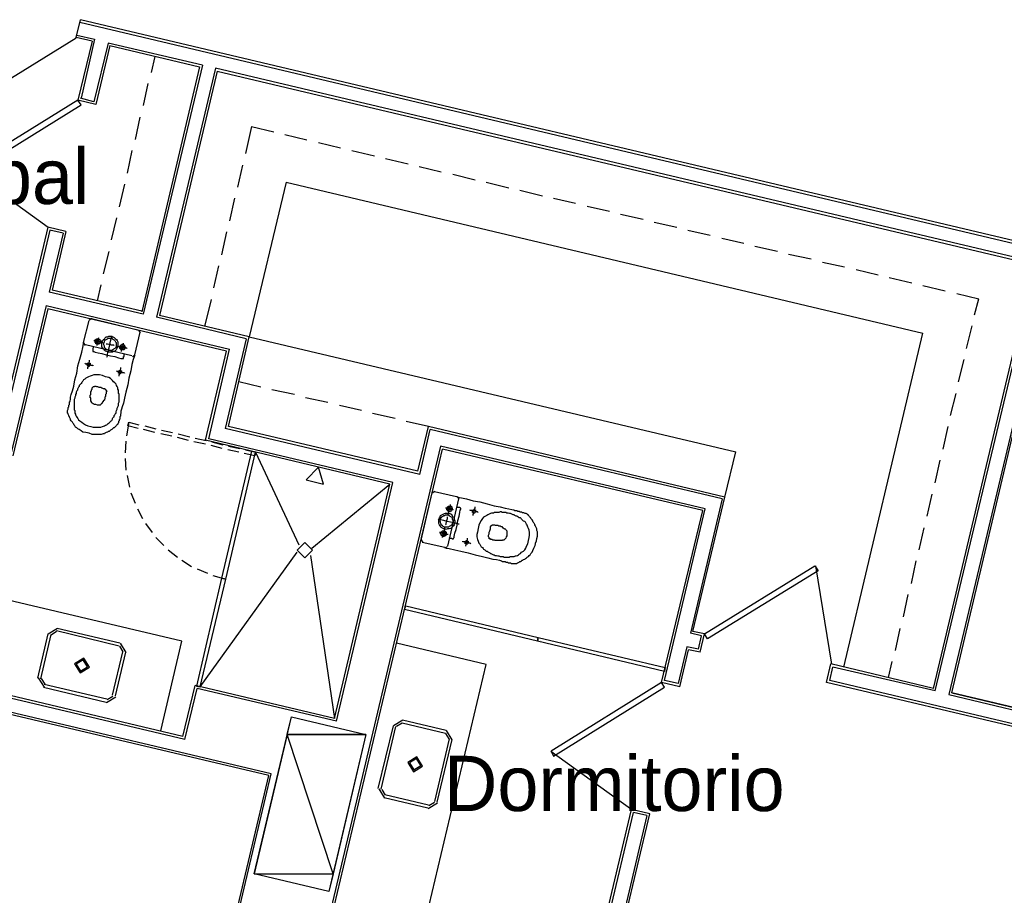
# Model space of a CAD drawing. Header units: feet. Extents: x -79 to 198, y -22 to 181.
# Tile 7 of 256: x 43 to 65, y 21 to 40. Entities that reach past the tile are written whole.
import ezdxf
from ezdxf.enums import TextEntityAlignment as Align

# ---------------------------------------------------------------- set-up
doc = ezdxf.new("R2010")
doc.units = ezdxf.units.FT
for name, color, linetype in [('A-LINEA', 7, 'CONTINUOUS'), ('A-LINEA-FINA', 9, 'CONTINUOUS'), ('A-MURO-CONCRETO', 8, 'CONTINUOUS'), ('A-NOMBRE-ESPACIO', 2, 'CONTINUOUS')]:
    doc.layers.add(name, color=color, linetype=linetype)

msp = doc.modelspace()

# ---------------------------------------------------------------- linework, layer by layer
at = {"layer": 'A-LINEA'}
for p, q in [((44.7067, 39.7778), (44.8, 40.1644)), ((44.7867, 40.1111), (68.4267, 34.5111)), ((68.44, 34.5644), (44.8, 40.1644)), ((44.72, 39.8311), (45.1067, 39.7378)), ((41.301, 37.6672), (44.7106, 39.7722)), ((45.0533, 39.6978), (44.7067, 39.7778)), ((45.0533, 39.6978), (44.7467, 38.4178)), ((45.1067, 39.7378), (44.8133, 38.4578)), ((45.4, 39.6578), (45.0933, 38.3778)), ((45.44, 39.6044), (45.1333, 38.3244)), ((47.4533, 39.1778), (45.4, 39.6578)), ((45.44, 39.6044), (47.3867, 39.1378)), ((46.4133, 39.3644), (46.3333, 39.0178)), ((47.4533, 39.1778), (46.16, 33.7644)), ((47.3867, 39.1378), (46.1333, 33.8178)), ((47.7333, 39.1111), (46.4533, 33.6978)), ((47.7733, 39.0444), (46.52, 33.7378)), ((65.5867, 34.8844), (47.7333, 39.1111)), ((47.7733, 39.0444), (65.52, 34.8444)), ((46.2667, 38.7778), (46.16, 38.2978)), ((45.1333, 38.3244), (44.7467, 38.4178)), ((45.0933, 38.3778), (44.8, 38.4578)), ((46.0933, 38.0444), (45.9867, 37.5644)), ((48.52, 37.8444), (48.3867, 37.2578)), ((48.52, 37.8444), (49, 37.7244)), ((49.24, 37.6711), (49.72, 37.5511)), ((49.9733, 37.4978), (50.4533, 37.3778)), ((45.92, 37.3244), (45.8133, 36.8311)), ((50.6933, 37.3244), (51.1867, 37.2044)), ((51.4267, 37.1511), (51.92, 37.0311)), ((42.342, 36.9234), (44.1002, 35.6541)), ((48.32, 37.0044), (48.2133, 36.5244)), ((52.16, 36.9778), (52.64, 36.8578)), ((52.8933, 36.8044), (53.3733, 36.6844)), ((45.76, 36.5911), (45.64, 36.0978)), ((49.2667, 36.6311), (48.4667, 33.2711)), ((49.2667, 36.6311), (63.1067, 33.3511)), ((53.6133, 36.6311), (54.1067, 36.5111)), ((54.3467, 36.4578), (54.84, 36.3378)), ((48.1467, 36.2844), (48.04, 35.7911)), ((55.08, 36.2844), (55.56, 36.1778)), ((55.8133, 36.1111), (56.2933, 36.0044)), ((45.5867, 35.8578), (45.4667, 35.3778)), ((56.5333, 35.9378), (57.0267, 35.8311)), ((57.2667, 35.7644), (57.76, 35.6578)), ((44.0933, 35.6578), (42.9333, 30.7778)), ((44.1333, 35.5911), (43, 30.8178)), ((44.48, 35.5644), (44.0933, 35.6578)), ((44.4267, 35.5244), (44.12, 34.2444)), ((44.4267, 35.5244), (44.1333, 35.5911)), ((44.48, 35.5644), (44.1867, 34.2844)), ((47.9733, 35.5511), (47.8667, 35.0578)), ((58, 35.5911), (58.48, 35.4844)), ((58.7333, 35.4178), (59.2133, 35.3111)), ((45.4133, 35.1244), (45.2933, 34.6444)), ((59.4533, 35.2444), (59.9467, 35.1378)), ((60.1867, 35.0711), (60.68, 34.9644)), ((60.92, 34.8978), (61.4, 34.7911)), ((63.3733, 25.5778), (65.5867, 34.8844)), ((47.8, 34.8178), (47.6933, 34.3378)), ((61.6533, 34.7378), (62.1333, 34.6178)), ((63.3333, 25.6311), (65.52, 34.8444)), ((65.88, 34.8178), (63.6667, 25.4978)), ((63.7333, 25.5378), (65.9067, 34.7511)), ((62.3733, 34.5644), (62.8667, 34.4444)), ((46.16, 33.7644), (44.12, 34.2444)), ((46.1333, 33.8311), (44.1867, 34.2844)), ((45.24, 34.4044), (45.16, 34.0578)), ((63.1067, 34.3911), (63.5867, 34.2711)), ((47.64, 34.0844), (47.4933, 33.4978)), ((63.84, 34.2178), (64.32, 34.0978)), ((64.2267, 33.7511), (64.32, 34.0978)), ((44.0533, 33.9511), (43.2933, 30.7511)), ((44.0933, 33.8844), (43.3333, 30.6844)), ((44.0533, 33.9511), (48.04, 33.0044)), ((47.9733, 32.9644), (44.0933, 33.8844)), ((44.8667, 33.1511), (44.9867, 33.6311)), ((45.0441, 33.6699), (44.9879, 33.6352)), ((45.04, 33.6711), (46.0667, 33.4178)), ((48.4, 33.2311), (46.4533, 33.6978)), ((48.4667, 33.2711), (46.52, 33.7378)), ((46.0933, 33.3778), (45.9733, 32.8844)), ((46.1054, 33.3604), (46.0707, 33.4165)), ((64.0533, 33.0178), (64.1733, 33.5111)), ((48.4, 33.2311), (47.9467, 31.2844)), ((48.0133, 31.3244), (48.4667, 33.2711)), ((48.4667, 33.2711), (59.04, 30.7778)), ((61.3867, 26.0978), (63.1067, 33.3511)), ((44.8679, 33.1418), (44.9026, 33.0857)), ((45.92, 32.8578), (44.9067, 33.0978)), ((47.52, 31.0311), (47.9733, 32.9644)), ((47.5867, 31.0578), (48.04, 33.0044)), ((45.9293, 32.8457), (45.9854, 32.8804)), ((63.88, 32.2978), (64, 32.7778)), ((48.72, 32.1778), (48.24, 32.2978)), ((49.4533, 32.0178), (48.96, 32.1244)), ((50.1733, 31.8444), (49.6933, 31.9511)), ((63.7067, 31.5644), (63.8267, 32.0444)), ((50.9067, 31.6711), (50.4267, 31.7778)), ((51.64, 31.4978), (51.1467, 31.6044)), ((45.8533, 31.4178), (46.0667, 31.3644)), ((46.4133, 31.1911), (46.1733, 31.2578)), ((46.2, 31.3378), (46.44, 31.2711)), ((46.56, 31.2444), (46.8, 31.1911)), ((52.1733, 30.2844), (47.9467, 31.2844)), ((52.1333, 30.3511), (48.0133, 31.3244)), ((52.36, 31.3244), (51.88, 31.4311)), ((52.1333, 30.3511), (52.36, 31.3244)), ((52.1733, 30.2844), (52.4, 31.2578)), ((58.8, 29.7911), (52.36, 31.3244)), ((58.7467, 29.7511), (52.4, 31.2578)), ((63.5467, 30.8311), (63.6533, 31.3244)), ((46.7867, 31.1111), (46.5467, 31.1644)), ((47.1467, 31.0178), (46.9067, 31.0844)), ((46.92, 31.1644), (47.1733, 31.0978)), ((47.2933, 31.0711), (47.5333, 31.0178)), ((51.52, 30.0711), (47.52, 31.0311)), ((51.5867, 30.1111), (47.5867, 31.0578)), ((45.7867, 31.0044), (45.7733, 30.7511)), ((47.52, 30.9378), (47.2667, 30.9911)), ((47.88, 30.8444), (47.64, 30.9111)), ((47.6533, 30.9911), (47.8933, 30.9244)), ((48.24, 30.7644), (48, 30.8178)), ((48.0133, 30.8978), (48.2667, 30.8444)), ((49.6267, 18.0178), (52.6667, 30.8311)), ((58.3733, 29.5378), (52.6267, 30.8978)), ((58.32, 29.4978), (52.6667, 30.8311)), ((45.7733, 30.6311), (45.7867, 30.3778)), ((48.56, 30.7378), (48.56, 30.7378)), ((48.6, 30.7644), (49.5467, 28.7511)), ((58.8, 29.7911), (59.04, 30.7778)), ((63.3733, 30.0978), (63.48, 30.5911)), ((45.8133, 30.2578), (45.8667, 30.0044)), ((49.8267, 28.6844), (51.52, 30.0711)), ((50.32, 24.9778), (51.52, 30.0711)), ((50.36, 24.9244), (51.5867, 30.1111)), ((45.8933, 29.8844), (45.9867, 29.6578)), ((52.2, 28.8578), (52.44, 29.8844)), ((52.4974, 29.9099), (52.4413, 29.8752)), ((52.4933, 29.9111), (52.9733, 29.8044)), ((53.0133, 29.7511), (52.7733, 28.7244)), ((53.0254, 29.747), (52.9908, 29.8032)), ((58.7467, 29.7511), (58.0533, 26.8311)), ((58.1067, 26.8711), (58.8, 29.7911)), ((63.2, 29.3778), (63.3067, 29.8578)), ((46.04, 29.5378), (46.1467, 29.3244)), ((57.4933, 25.8044), (58.3733, 29.5378)), ((57.4267, 25.7644), (58.32, 29.4978)), ((46.2133, 29.2178), (46.36, 29.0178)), ((63.0267, 28.6444), (63.1333, 29.1244)), ((46.44, 28.9111), (46.6133, 28.7378)), ((52.2013, 28.8619), (52.2359, 28.8057)), ((52.72, 28.6978), (52.2267, 28.8044)), ((52.7159, 28.6857), (52.7721, 28.7204)), ((46.7067, 28.6444), (46.9067, 28.4844)), ((47.4, 25.6711), (49.5067, 28.5911)), ((49.8, 28.5244), (50.32, 24.9778)), ((47, 28.4178), (47.2133, 28.2844)), ((61.1242, 26.1599), (60.777, 28.3005)), ((62.8533, 27.9111), (62.96, 28.4044)), ((47.3333, 28.2311), (47.56, 28.1378)), ((47.68, 28.0844), (47.96, 28.0044)), ((62.68, 27.1911), (62.7867, 27.6711)), ((47, 26.6578), (43.1067, 27.5778)), ((44.0933, 26.8178), (43.8667, 25.8578)), ((44.16, 26.8044), (43.9333, 25.8444)), ((44.2983, 26.9333), (44.0978, 26.8094)), ((44.283, 26.8684), (44.1627, 26.7941)), ((45.64, 26.5511), (44.28, 26.8844)), ((45.6533, 26.6178), (44.2933, 26.9378)), ((58.2933, 26.7778), (58.0533, 26.8311)), ((58.36, 26.8178), (58.1067, 26.8711)), ((58.2267, 26.4844), (58.2933, 26.7778)), ((58.2667, 26.4178), (58.36, 26.8178)), ((62.5067, 26.4578), (62.6133, 26.9378)), ((45.7307, 26.4281), (45.6563, 26.5484)), ((45.7955, 26.4128), (45.6716, 26.6133)), ((46.5467, 24.7111), (47, 26.6578)), ((53.6133, 26.1511), (51.6667, 26.6178)), ((53.6133, 26.1511), (51.6667, 26.6178)), ((53.6133, 26.1511), (51.6667, 26.6178)), ((54.7067, 26.7111), (54.7067, 26.7111)), ((54.7067, 26.7111), (54.7067, 26.7111)), ((57.9733, 26.5378), (57.7867, 25.7378)), ((58.2267, 26.4844), (57.9733, 26.5378)), ((45.4933, 25.4844), (45.72, 26.4311)), ((45.56, 25.4711), (45.7867, 26.4178)), ((57.8267, 25.6711), (58.0133, 26.4711)), ((58.2667, 26.4178), (58.0133, 26.4711)), ((51.7733, 18.3644), (53.6133, 26.1511)), ((61.0133, 25.7644), (61.1067, 26.1644)), ((63.3333, 25.6311), (61.1067, 26.1644)), ((62.36, 25.8711), (62.44, 26.2178)), ((57.4533, 26.0578), (57.4533, 26.0578)), ((61.08, 25.8044), (61.1467, 26.0978)), ((63.3733, 25.5778), (61.1467, 26.0978)), ((47.0667, 24.5244), (42.1067, 25.6978)), ((47.0267, 24.5911), (42.16, 25.7378)), ((43.8845, 25.8628), (44.0084, 25.6622)), ((43.9493, 25.8474), (44.0237, 25.7271)), ((44.0133, 25.7244), (45.3733, 25.4044)), ((47.0267, 24.5911), (47.2933, 25.6978)), ((50.32, 24.9778), (47.2933, 25.6978)), ((47.3733, 25.7244), (47.3733, 25.7244)), ((57.8267, 25.6711), (57.4267, 25.7644)), ((57.7867, 25.7378), (57.4933, 25.8044)), ((74.6933, 22.5244), (61.0133, 25.7644)), ((74.76, 22.5644), (61.08, 25.8044)), ((48.9467, 23.7778), (41.7333, 25.4844)), ((44, 25.6578), (45.36, 25.3378)), ((45.3837, 25.3938), (45.504, 25.4681)), ((47.0667, 24.5244), (47.3333, 25.6311)), ((50.36, 24.9244), (47.3333, 25.6311)), ((63.6667, 25.4978), (75.12, 22.7911)), ((48.8933, 23.7378), (41.68, 25.4444)), ((45.3684, 25.3289), (45.5689, 25.4528)), ((51.2667, 23.4578), (51.6, 24.8178)), ((51.805, 24.9466), (51.6045, 24.8228)), ((51.7897, 24.8818), (51.6693, 24.8074)), ((51.7867, 24.8844), (52.7333, 24.6578)), ((51.8, 24.9511), (52.7467, 24.7244)), ((51.3333, 23.4444), (51.6533, 24.8044)), ((52.8107, 24.5348), (52.7363, 24.6551)), ((52.8755, 24.5195), (52.7516, 24.72)), ((52.8133, 24.5378), (52.4933, 23.1778)), ((52.8667, 24.5244), (52.5467, 23.1644)), ((55.022, 24.2701), (56.7802, 23.0007)), ((46.1733, 12.0711), (48.9467, 23.7778)), ((46.12, 12.0844), (48.8933, 23.7378)), ((51.2845, 23.4494), (51.4084, 23.2489)), ((51.3493, 23.4341), (51.4237, 23.3138)), ((52.36, 23.0978), (51.4133, 23.3244)), ((52.3467, 23.0311), (51.4, 23.2578)), ((52.355, 23.0222), (52.5555, 23.1461)), ((52.3703, 23.0871), (52.4907, 23.1615)), ((53.9733, 11.1778), (56.7733, 23.0044)), ((54.0267, 11.1644), (56.8133, 22.9378)), ((54.3867, 11.1378), (57.1733, 22.9111)), ((57.1733, 22.9111), (56.7733, 23.0044)), ((57.1067, 22.8711), (56.8133, 22.9378)), ((57.1067, 22.8711), (54.3333, 11.1378))]:
    msp.add_line(p, q, dxfattribs=at)
for points in [[(44.7467, 38.4178), (42.3333, 36.9244), (42.4, 36.8178), (44.8133, 38.3111), (44.7467, 38.4178)], [(45.0933, 33.1911), (45.12, 33.1911), (45.1467, 33.1778), (45.1867, 33.1778), (45.2133, 33.1644), (45.2533, 33.1511), (45.28, 33.1511), (45.3067, 33.1378)], [(45.16, 33.1111), (45.1467, 33.1111), (45.1467, 33.1244), (45.1333, 33.1244), (45.1333, 33.1378), (45.12, 33.1511), (45.12, 33.1644), (45.12, 33.1778), (45.12, 33.1911), (45.12, 33.2044), (45.1333, 33.2178), (45.1467, 33.2178), (45.1467, 33.2311), (45.16, 33.2311), (45.1733, 33.2311), (45.1867, 33.2311), (45.2, 33.2311), (45.2133, 33.2178), (45.2267, 33.2044), (45.24, 33.1911), (45.24, 33.1778), (45.24, 33.1644), (45.2267, 33.1511), (45.2267, 33.1378), (45.2133, 33.1244), (45.2, 33.1244), (45.2, 33.1111), (45.1867, 33.1111), (45.1733, 33.1111), (45.16, 33.1111)], [(45.1733, 33.1378), (45.16, 33.1378), (45.16, 33.1511), (45.1467, 33.1511), (45.1467, 33.1644), (45.1467, 33.1778), (45.1467, 33.1911), (45.16, 33.1911), (45.16, 33.2044), (45.1733, 33.2044), (45.1867, 33.2044), (45.2, 33.2044), (45.2, 33.1911), (45.2, 33.1778), (45.2133, 33.1778), (45.2133, 33.1644), (45.2, 33.1644), (45.2, 33.1511), (45.1867, 33.1378), (45.1733, 33.1378)], [(45.16, 33.0844), (45.16, 33.0978), (45.16, 33.1244), (45.1733, 33.1511), (45.1733, 33.1778), (45.1867, 33.2178), (45.1867, 33.2311), (45.2, 33.2578)], [(45.4, 32.9378), (45.3733, 32.9511), (45.3467, 32.9644), (45.32, 32.9778), (45.3067, 33.0044), (45.28, 33.0311), (45.2667, 33.0578), (45.2667, 33.0844), (45.2667, 33.1111), (45.2667, 33.1511), (45.28, 33.1778), (45.2933, 33.2044), (45.32, 33.2311), (45.3333, 33.2444), (45.36, 33.2711), (45.3867, 33.2711), (45.4133, 33.2844), (45.4533, 33.2844), (45.48, 33.2844), (45.5067, 33.2711), (45.5333, 33.2578), (45.56, 33.2311), (45.5867, 33.2178), (45.6, 33.1911), (45.6133, 33.1644), (45.6133, 33.1244), (45.6133, 33.0978), (45.6133, 33.0711), (45.6, 33.0311), (45.5867, 33.0044), (45.5733, 32.9911), (45.5467, 32.9644), (45.52, 32.9511), (45.4933, 32.9378), (45.4667, 32.9378), (45.4267, 32.9378), (45.4, 32.9378)], [(45.4133, 32.9778), (45.3867, 32.9911), (45.3733, 32.9911), (45.3467, 33.0178), (45.3333, 33.0311), (45.32, 33.0444), (45.32, 33.0711), (45.3067, 33.0978), (45.3067, 33.1111), (45.3067, 33.1378), (45.32, 33.1644), (45.3333, 33.1911), (45.3467, 33.2044), (45.36, 33.2178), (45.3867, 33.2311), (45.4, 33.2444), (45.4267, 33.2444), (45.4533, 33.2444), (45.48, 33.2444), (45.4933, 33.2311), (45.52, 33.2178), (45.5333, 33.2044), (45.5467, 33.1911), (45.56, 33.1644), (45.5733, 33.1511), (45.5733, 33.1244), (45.5733, 33.0978), (45.5733, 33.0844), (45.5733, 33.0578), (45.56, 33.0311), (45.5467, 33.0178), (45.52, 33.0044), (45.5067, 32.9911), (45.48, 32.9778), (45.4533, 32.9778), (45.44, 32.9778), (45.4133, 32.9778)], [(45.3733, 32.8311), (45.3867, 32.8578), (45.3867, 32.8978), (45.4, 32.9511), (45.4267, 33.0311), (45.44, 33.0978), (45.4533, 33.1778), (45.4667, 33.2311), (45.48, 33.2711), (45.48, 33.2844)], [(45.9733, 32.8844), (45.9733, 32.8578), (45.9467, 32.7778), (45.92, 32.6711), (45.8933, 32.5378), (45.8533, 32.3778), (45.8267, 32.2311), (45.7867, 32.0711), (45.76, 31.9378), (45.7333, 31.8311), (45.7067, 31.7511), (45.6933, 31.6978), (45.68, 31.6578), (45.68, 31.6311), (45.68, 31.6044), (45.6667, 31.5911), (45.6667, 31.5778), (45.6667, 31.5644), (45.6667, 31.5511), (45.6533, 31.5378), (45.6533, 31.5244), (45.6533, 31.5111), (45.6533, 31.4844), (45.64, 31.4711), (45.64, 31.4578), (45.64, 31.4444), (45.6267, 31.4311), (45.6267, 31.4178), (45.6267, 31.4044), (45.6133, 31.3911), (45.6133, 31.3778), (45.6, 31.3644), (45.5867, 31.3511), (45.5733, 31.3378), (45.56, 31.3244), (45.5467, 31.3111), (45.5333, 31.2978), (45.52, 31.2978), (45.5067, 31.2844), (45.4933, 31.2711), (45.48, 31.2578), (45.4533, 31.2444), (45.44, 31.2311), (45.4267, 31.2178), (45.4, 31.2178), (45.3867, 31.2044), (45.36, 31.1911), (45.3333, 31.1778), (45.32, 31.1644), (45.2933, 31.1644), (45.2533, 31.1511), (45.2133, 31.1511), (45.1733, 31.1511), (45.12, 31.1511), (45.0533, 31.1511), (44.9867, 31.1778), (44.92, 31.1911), (44.8533, 31.2044), (44.8133, 31.2311), (44.7733, 31.2578), (44.7467, 31.2711), (44.72, 31.2978), (44.6933, 31.3111), (44.68, 31.3378), (44.6667, 31.3511), (44.6533, 31.3778), (44.64, 31.3911), (44.6267, 31.4178), (44.6133, 31.4311), (44.6, 31.4444), (44.5867, 31.4711), (44.5867, 31.4844), (44.5733, 31.4978), (44.56, 31.5244), (44.56, 31.5378), (44.5467, 31.5511), (44.5467, 31.5644), (44.5333, 31.5911), (44.5333, 31.6044), (44.52, 31.6178), (44.52, 31.6311), (44.52, 31.6444), (44.52, 31.6578), (44.52, 31.6711), (44.5333, 31.6978), (44.5333, 31.7111), (44.5333, 31.7244), (44.5333, 31.7378), (44.5467, 31.7511), (44.5467, 31.7644), (44.5467, 31.7778), (44.5467, 31.7911), (44.56, 31.8044), (44.56, 31.8178), (44.56, 31.8311), (44.56, 31.8444), (44.56, 31.8578), (44.5733, 31.8711), (44.5733, 31.8844), (44.5867, 31.9111), (44.5867, 31.9644), (44.6, 32.0178), (44.6267, 32.0978), (44.6533, 32.2044), (44.68, 32.3378), (44.72, 32.4844), (44.7467, 32.6444), (44.7867, 32.7911), (44.8267, 32.9378), (44.8533, 33.0444), (44.8667, 33.1244), (44.8667, 33.1511)], [(45.08, 33.0578), (45.08, 33.0444), (45.08, 33.0311), (45.0667, 33.0178), (45.0667, 33.0044), (45.0667, 32.9911), (45.0667, 32.9778), (45.0667, 32.9644), (45.0667, 32.9511), (45.08, 32.9511), (45.0933, 32.9511), (45.12, 32.9378), (45.1867, 32.9244), (45.2667, 32.9111), (45.36, 32.8844), (45.4533, 32.8578), (45.5467, 32.8444), (45.6267, 32.8178), (45.68, 32.8044), (45.7067, 32.8044), (45.72, 32.8044), (45.7333, 32.8044), (45.7333, 32.8178), (45.7333, 32.8311), (45.7333, 32.8444), (45.7467, 32.8444), (45.7467, 32.8578), (45.7467, 32.8711), (45.7467, 32.8844), (45.7467, 32.8978)], [(45.36, 33.1244), (45.3733, 33.1244), (45.3867, 33.1244), (45.4133, 33.1111), (45.44, 33.1111), (45.4667, 33.0978), (45.4933, 33.0978), (45.52, 33.0978), (45.5333, 33.0844)], [(45.5867, 33.0711), (45.6133, 33.0711), (45.64, 33.0578), (45.68, 33.0578), (45.72, 33.0444), (45.7467, 33.0311), (45.7733, 33.0311), (45.8, 33.0311), (45.8133, 33.0178)], [(45.6933, 32.9911), (45.68, 32.9911), (45.6667, 33.0044), (45.6533, 33.0178), (45.6533, 33.0311), (45.6533, 33.0444), (45.6533, 33.0578), (45.6533, 33.0711), (45.6667, 33.0844), (45.68, 33.0978), (45.6933, 33.0978), (45.7067, 33.1111), (45.72, 33.1111), (45.72, 33.0978), (45.7333, 33.0978), (45.7467, 33.0978), (45.7467, 33.0844), (45.76, 33.0844), (45.76, 33.0711), (45.7733, 33.0578), (45.7733, 33.0444), (45.7733, 33.0311), (45.7733, 33.0178), (45.76, 33.0178), (45.76, 33.0044), (45.7467, 32.9911), (45.7333, 32.9911), (45.72, 32.9911), (45.7067, 32.9911), (45.6933, 32.9911)], [(45.7067, 33.0178), (45.6933, 33.0178), (45.68, 33.0311), (45.68, 33.0444), (45.68, 33.0578), (45.6933, 33.0711), (45.7067, 33.0711), (45.72, 33.0711), (45.7333, 33.0711), (45.7333, 33.0578), (45.7467, 33.0578), (45.7467, 33.0444), (45.7467, 33.0311), (45.7333, 33.0311), (45.7333, 33.0178), (45.72, 33.0178), (45.7067, 33.0178)], [(45.6933, 32.9511), (45.6933, 32.9644), (45.6933, 32.9778), (45.7067, 33.0044), (45.7067, 33.0311), (45.72, 33.0578), (45.72, 33.0844), (45.7333, 33.1111), (45.7333, 33.1244), (45.7333, 33.1378)], [(44.96, 32.5778), (44.96, 32.5911), (44.96, 32.6044), (44.9733, 32.6311), (44.9733, 32.6578), (44.9867, 32.6844), (44.9867, 32.7111), (45, 32.7378), (45, 32.7511), (45, 32.7644)], [(44.8933, 32.6978), (44.92, 32.6844), (44.9467, 32.6844), (44.9733, 32.6711), (45, 32.6711), (45.0267, 32.6578), (45.0533, 32.6578), (45.0667, 32.6578), (45.08, 32.6444)], [(44.9733, 32.6444), (44.96, 32.6444), (44.9467, 32.6578), (44.9467, 32.6711), (44.9467, 32.6844), (44.9467, 32.6978), (44.96, 32.6978), (44.9733, 32.7111), (44.9867, 32.7111), (45, 32.6978), (45.0133, 32.6978), (45.0133, 32.6844), (45.0133, 32.6711), (45.0133, 32.6578), (45, 32.6444), (44.9867, 32.6444), (44.9867, 32.6311), (44.9733, 32.6311), (44.9733, 32.6444)], [(45.5733, 32.5378), (45.6, 32.5244), (45.6267, 32.5244), (45.6533, 32.5111), (45.68, 32.5111), (45.7067, 32.4978), (45.7333, 32.4978), (45.7467, 32.4978), (45.76, 32.4844)], [(45.6533, 32.4711), (45.64, 32.4844), (45.6267, 32.4844), (45.6267, 32.4978), (45.6267, 32.5111), (45.6267, 32.5244), (45.6267, 32.5378), (45.64, 32.5378), (45.6533, 32.5511), (45.6667, 32.5511), (45.68, 32.5378), (45.6933, 32.5378), (45.6933, 32.5244), (45.6933, 32.5111), (45.6933, 32.4978), (45.68, 32.4844), (45.6667, 32.4844), (45.6667, 32.4711), (45.6533, 32.4711)], [(45.64, 32.4178), (45.64, 32.4444), (45.6533, 32.4711), (45.6533, 32.4978), (45.6667, 32.5244), (45.6667, 32.5511), (45.68, 32.5778), (45.68, 32.5911), (45.68, 32.6044)], [(45.28, 32.4311), (45.2133, 32.4444), (45.1467, 32.4444), (45.0933, 32.4444), (45.0533, 32.4311), (45.0133, 32.4178), (44.9733, 32.4044), (44.9467, 32.3911), (44.92, 32.3778), (44.8933, 32.3511), (44.8667, 32.3378), (44.8533, 32.3111), (44.84, 32.2978), (44.8267, 32.2844), (44.8133, 32.2578), (44.8, 32.2444), (44.7867, 32.2311), (44.7733, 32.2178), (44.7733, 32.1911), (44.76, 32.1778), (44.7467, 32.1511), (44.7333, 32.1378), (44.7333, 32.1111), (44.72, 32.0978), (44.7067, 32.0711), (44.7067, 32.0444), (44.6933, 32.0178), (44.6933, 31.9911), (44.68, 31.9644), (44.68, 31.9378), (44.6667, 31.9111), (44.6667, 31.8844), (44.6667, 31.8578), (44.6667, 31.8311), (44.6667, 31.8044), (44.6667, 31.7911), (44.6667, 31.7644), (44.6667, 31.7511), (44.6667, 31.7244), (44.6667, 31.7111), (44.6667, 31.6844), (44.68, 31.6711), (44.68, 31.6578), (44.68, 31.6311), (44.68, 31.6178), (44.6933, 31.5911), (44.6933, 31.5778), (44.7067, 31.5511), (44.72, 31.5244), (44.7467, 31.4978), (44.76, 31.4711), (44.7867, 31.4444), (44.8267, 31.4178), (44.8667, 31.3911), (44.9067, 31.3644), (44.96, 31.3378), (45.0267, 31.3244), (45.08, 31.3111), (45.1467, 31.3111), (45.2, 31.3111), (45.24, 31.3111), (45.28, 31.3244), (45.32, 31.3378), (45.3467, 31.3511), (45.3733, 31.3644), (45.4, 31.3911), (45.4267, 31.4044), (45.44, 31.4178), (45.4533, 31.4311), (45.4667, 31.4444), (45.48, 31.4578), (45.4933, 31.4844), (45.4933, 31.4978), (45.5067, 31.5111), (45.52, 31.5244), (45.5333, 31.5378), (45.5333, 31.5644), (45.5467, 31.5778), (45.56, 31.6044), (45.5733, 31.6178), (45.5733, 31.6444), (45.5867, 31.6711), (45.6, 31.6978), (45.6, 31.7244), (45.6133, 31.7511), (45.6267, 31.7778), (45.6267, 31.8044), (45.6267, 31.8311), (45.64, 31.8578), (45.64, 31.8844), (45.64, 31.8978), (45.64, 31.9244), (45.64, 31.9511), (45.64, 31.9644), (45.64, 31.9911), (45.64, 32.0044), (45.64, 32.0311), (45.6267, 32.0444), (45.6267, 32.0711), (45.6267, 32.0978), (45.6267, 32.1111), (45.6133, 32.1378), (45.6133, 32.1644), (45.6, 32.1911), (45.5867, 32.2178), (45.5733, 32.2444), (45.5467, 32.2711), (45.52, 32.2978), (45.4933, 32.3244), (45.4533, 32.3644), (45.4133, 32.3911), (45.3467, 32.4044), (45.28, 32.4311)], [(45.32, 32.1511), (45.3333, 32.1511), (45.3333, 32.1378), (45.3467, 32.1378), (45.3467, 32.1244), (45.36, 32.1111), (45.36, 32.0978), (45.3733, 32.0978), (45.3733, 32.0844), (45.36, 32.0844), (45.36, 32.0711), (45.36, 32.0578), (45.36, 32.0444), (45.36, 32.0311), (45.3467, 32.0178), (45.3467, 32.0044), (45.3467, 31.9911), (45.3467, 31.9778), (45.3333, 31.9644), (45.3333, 31.9511), (45.3333, 31.9378), (45.3333, 31.9244), (45.32, 31.9111), (45.32, 31.8978), (45.3067, 31.8978), (45.3067, 31.8844), (45.2933, 31.8844), (45.2933, 31.8711), (45.2933, 31.8578), (45.28, 31.8578), (45.28, 31.8444), (45.2667, 31.8311), (45.2667, 31.8178), (45.2533, 31.8178), (45.24, 31.8044), (45.2267, 31.7911), (45.2, 31.7911), (45.1733, 31.7911), (45.1333, 31.8044), (45.1067, 31.8044), (45.08, 31.8178), (45.0533, 31.8311), (45.04, 31.8444), (45.04, 31.8578), (45.0267, 31.8844), (45.0267, 31.8978), (45.0267, 31.9111), (45.0267, 31.9244), (45.0267, 31.9378), (45.0267, 31.9511), (45.0133, 31.9511), (45.0133, 31.9644), (45.0133, 31.9778), (45.0133, 31.9911), (45.0133, 32.0044), (45.0267, 32.0178), (45.0267, 32.0311), (45.0267, 32.0444), (45.0267, 32.0578), (45.0267, 32.0844), (45.04, 32.0978), (45.04, 32.1111), (45.04, 32.1244), (45.0533, 32.1378), (45.0533, 32.1511), (45.0533, 32.1644), (45.0667, 32.1778), (45.08, 32.1911), (45.0933, 32.1911), (45.1067, 32.1911), (45.1067, 32.2044), (45.12, 32.2044), (45.1333, 32.2044), (45.1467, 32.1911), (45.1733, 32.1911), (45.2, 32.1778), (45.24, 32.1778), (45.2667, 32.1644), (45.2933, 32.1511), (45.32, 32.1511)], [(46.0533, 31.2844), (45.8267, 31.3378), (45.8533, 31.4178), (45.8, 31.1244)], [(52.6267, 30.8978), (49.5867, 18.0844), (48, 18.4578)], [(48.3867, 30.8178), (48.6133, 30.7644), (48.5867, 30.6844), (48.36, 30.7378)], [(48.52, 30.7911), (47.8667, 28.0311), (47.96, 28.0044), (48.6, 30.7644), (48.52, 30.7911)], [(52.9733, 29.8044), (53, 29.7911), (53.08, 29.7778), (53.1867, 29.7511), (53.3333, 29.7111), (53.48, 29.6844), (53.64, 29.6444), (53.7867, 29.6044), (53.92, 29.5778), (54.0267, 29.5511), (54.1067, 29.5378), (54.1733, 29.5244), (54.2133, 29.5111), (54.24, 29.4978), (54.2533, 29.4978), (54.2667, 29.4978), (54.28, 29.4978), (54.2933, 29.4844), (54.3067, 29.4844), (54.32, 29.4844), (54.3333, 29.4844), (54.3467, 29.4711), (54.36, 29.4711), (54.3733, 29.4711), (54.3867, 29.4711), (54.4, 29.4578), (54.4133, 29.4578), (54.4267, 29.4578), (54.4533, 29.4444), (54.4667, 29.4444), (54.48, 29.4444), (54.4933, 29.4311), (54.5067, 29.4178), (54.52, 29.4178), (54.52, 29.4044), (54.5333, 29.3911), (54.5467, 29.3778), (54.56, 29.3644), (54.5733, 29.3511), (54.5867, 29.3244), (54.6, 29.3111), (54.6133, 29.2978), (54.6133, 29.2844), (54.6267, 29.2578), (54.64, 29.2444), (54.6533, 29.2311), (54.6667, 29.2044), (54.6667, 29.1911), (54.68, 29.1644), (54.6933, 29.1378), (54.7067, 29.1111), (54.7067, 29.0711), (54.72, 29.0444), (54.72, 28.9911), (54.72, 28.9378), (54.7067, 28.8844), (54.6933, 28.8044)], [(52.9067, 29.5111), (52.8933, 29.5244), (52.8667, 29.5244), (52.84, 29.5378), (52.8133, 29.5378), (52.7733, 29.5511), (52.76, 29.5511), (52.7333, 29.5511)], [(52.88, 29.5244), (52.88, 29.5111), (52.8667, 29.4978), (52.8533, 29.4844), (52.84, 29.4844), (52.8267, 29.4711), (52.8133, 29.4711), (52.8, 29.4711), (52.8, 29.4844), (52.7867, 29.4844), (52.7733, 29.4978), (52.76, 29.5111), (52.76, 29.5244), (52.76, 29.5378), (52.76, 29.5511), (52.76, 29.5644), (52.7733, 29.5644), (52.7733, 29.5778), (52.7867, 29.5778), (52.7867, 29.5911), (52.8, 29.5911), (52.8133, 29.5911), (52.8267, 29.5911), (52.84, 29.5911), (52.8533, 29.5911), (52.8667, 29.5778), (52.8667, 29.5644), (52.88, 29.5511), (52.88, 29.5378), (52.88, 29.5244)], [(52.7867, 29.4044), (52.7867, 29.4178), (52.8, 29.4311), (52.8, 29.4711), (52.8133, 29.4978), (52.8133, 29.5378), (52.8267, 29.5778), (52.84, 29.6044), (52.84, 29.6178), (52.84, 29.6311)], [(52.8533, 29.5244), (52.84, 29.5244), (52.84, 29.5111), (52.8267, 29.5111), (52.8133, 29.5111), (52.8, 29.5111), (52.7867, 29.5244), (52.7867, 29.5378), (52.7867, 29.5511), (52.8, 29.5511), (52.8, 29.5644), (52.8133, 29.5644), (52.8267, 29.5644), (52.84, 29.5644), (52.84, 29.5511), (52.8533, 29.5511), (52.8533, 29.5378), (52.8533, 29.5244)], [(52.8133, 28.9111), (52.8267, 28.8978), (52.84, 28.8978), (52.8533, 28.8978), (52.8667, 28.8978), (52.88, 28.8844), (52.8933, 28.8844), (52.9067, 28.8844), (52.9067, 28.8978), (52.92, 28.9111), (52.92, 28.9378), (52.9333, 29.0044), (52.96, 29.0844), (52.9867, 29.1778), (53, 29.2844), (53.0267, 29.3778), (53.04, 29.4578), (53.0533, 29.5111), (53.0667, 29.5244), (53.0667, 29.5378), (53.0667, 29.5511), (53.0533, 29.5511), (53.04, 29.5644), (53.0267, 29.5644), (53.0133, 29.5644), (53, 29.5644), (52.9867, 29.5778), (52.9733, 29.5778)], [(53.3867, 29.4711), (53.3733, 29.4578), (53.36, 29.4444), (53.3467, 29.4444), (53.3333, 29.4578), (53.32, 29.4578), (53.32, 29.4711), (53.32, 29.4844), (53.32, 29.4978), (53.3333, 29.5111), (53.3467, 29.5111), (53.3467, 29.5244), (53.36, 29.5244), (53.3733, 29.5111), (53.3867, 29.5111), (53.3867, 29.4978), (53.3867, 29.4844), (53.3867, 29.4711)], [(53.3333, 29.3911), (53.3333, 29.4044), (53.3333, 29.4178), (53.3467, 29.4444), (53.3467, 29.4711), (53.36, 29.4978), (53.36, 29.5378), (53.3733, 29.5511), (53.3733, 29.5778)], [(53.0267, 29.2044), (53.0133, 29.2044), (52.9733, 29.2178), (52.9067, 29.2311), (52.84, 29.2444), (52.76, 29.2578), (52.6933, 29.2844), (52.6267, 29.2978), (52.5867, 29.2978), (52.5733, 29.3111)], [(52.9333, 29.2311), (52.92, 29.1911), (52.9067, 29.1644), (52.88, 29.1378), (52.8667, 29.1244), (52.84, 29.1111), (52.8133, 29.0978), (52.7733, 29.0978), (52.7467, 29.0844), (52.72, 29.0978), (52.68, 29.1111), (52.6533, 29.1244), (52.64, 29.1378), (52.6133, 29.1644), (52.6, 29.1911), (52.5867, 29.2178), (52.5867, 29.2444), (52.5867, 29.2711), (52.5867, 29.3111), (52.6, 29.3378), (52.6133, 29.3644), (52.6267, 29.3911), (52.6533, 29.4044), (52.68, 29.4178), (52.7067, 29.4311), (52.7333, 29.4444), (52.76, 29.4444), (52.8, 29.4311), (52.8267, 29.4311), (52.8533, 29.4178), (52.88, 29.3911), (52.8933, 29.3644), (52.92, 29.3511), (52.92, 29.3111), (52.9333, 29.2844), (52.9333, 29.2578), (52.9333, 29.2311)], [(52.8933, 29.2311), (52.88, 29.2178), (52.8667, 29.1911), (52.8533, 29.1778), (52.84, 29.1644), (52.8133, 29.1511), (52.8, 29.1378), (52.7733, 29.1378), (52.7467, 29.1378), (52.72, 29.1378), (52.7067, 29.1378), (52.68, 29.1511), (52.6667, 29.1644), (52.64, 29.1911), (52.64, 29.2044), (52.6267, 29.2311), (52.6267, 29.2444), (52.6133, 29.2711), (52.6267, 29.2978), (52.6267, 29.3244), (52.64, 29.3378), (52.6533, 29.3644), (52.68, 29.3778), (52.6933, 29.3911), (52.72, 29.3911), (52.7333, 29.4044), (52.76, 29.4044), (52.7867, 29.4044), (52.8133, 29.3911), (52.8267, 29.3778), (52.8533, 29.3644), (52.8667, 29.3511), (52.88, 29.3244), (52.88, 29.3111), (52.8933, 29.2844), (52.8933, 29.2578), (52.8933, 29.2311)], [(52.7333, 29.1911), (52.7467, 29.2044), (52.7467, 29.2311), (52.76, 29.2578), (52.76, 29.2844), (52.7733, 29.3244), (52.7733, 29.3378), (52.7733, 29.3644)], [(53.44, 29.4578), (53.4267, 29.4711), (53.4, 29.4711), (53.3733, 29.4844), (53.3467, 29.4844), (53.3067, 29.4978), (53.2933, 29.4978), (53.2667, 29.4978), (53.2667, 29.5111)], [(53.44, 29.1111), (53.4267, 29.0311), (53.4133, 28.9778), (53.4133, 28.9244), (53.4267, 28.8711), (53.44, 28.8311), (53.4533, 28.7911), (53.48, 28.7644), (53.4933, 28.7378), (53.5067, 28.7111), (53.5333, 28.6978), (53.5467, 28.6711), (53.56, 28.6578), (53.5867, 28.6444), (53.6, 28.6311), (53.6133, 28.6178), (53.64, 28.6178), (53.6533, 28.6044), (53.6667, 28.5911), (53.6933, 28.5778), (53.7067, 28.5644), (53.72, 28.5644), (53.7467, 28.5511), (53.7733, 28.5378), (53.7867, 28.5378), (53.8133, 28.5244), (53.84, 28.5244), (53.8667, 28.5111), (53.8933, 28.5111), (53.92, 28.4978), (53.96, 28.4978), (53.9867, 28.4978), (54, 28.4844), (54.0267, 28.4844), (54.0533, 28.4844), (54.08, 28.4844), (54.0933, 28.4844), (54.12, 28.4844), (54.1333, 28.4978), (54.16, 28.4978), (54.1733, 28.4978), (54.2, 28.4978), (54.2133, 28.4978), (54.2267, 28.4978), (54.2533, 28.5111), (54.2667, 28.5111), (54.2933, 28.5244), (54.32, 28.5378), (54.3333, 28.5511), (54.36, 28.5644), (54.3867, 28.5911), (54.4267, 28.6178), (54.4533, 28.6444), (54.48, 28.6844), (54.4933, 28.7244), (54.52, 28.7778), (54.5333, 28.8444), (54.5467, 28.9111), (54.56, 28.9644), (54.56, 29.0178), (54.5467, 29.0711), (54.5333, 29.1111), (54.52, 29.1378), (54.5067, 29.1778), (54.4933, 29.2044), (54.48, 29.2311), (54.4667, 29.2444), (54.4533, 29.2578), (54.4267, 29.2711), (54.4133, 29.2844), (54.4, 29.2978), (54.3867, 29.3111), (54.3733, 29.3244), (54.36, 29.3378), (54.3333, 29.3378), (54.32, 29.3511), (54.3067, 29.3644), (54.28, 29.3778), (54.2667, 29.3778), (54.24, 29.3911), (54.2267, 29.4044), (54.2, 29.4044), (54.1733, 29.4178), (54.1467, 29.4311), (54.12, 29.4311), (54.0933, 29.4444), (54.0667, 29.4444), (54.04, 29.4578), (54.0133, 29.4578), (53.9867, 29.4578), (53.96, 29.4578), (53.9467, 29.4711), (53.92, 29.4711), (53.8933, 29.4578), (53.88, 29.4578), (53.8533, 29.4578), (53.84, 29.4578), (53.8133, 29.4578), (53.8, 29.4578), (53.7733, 29.4444), (53.7467, 29.4444), (53.7333, 29.4444), (53.7067, 29.4311), (53.68, 29.4178), (53.6533, 29.4044), (53.6267, 29.3911), (53.6, 29.3778), (53.56, 29.3511), (53.5333, 29.3244), (53.5067, 29.2844), (53.48, 29.2311), (53.4533, 29.1778), (53.44, 29.1111)], [(52.6667, 28.9111), (52.6667, 28.9244), (52.68, 28.9378), (52.68, 28.9778), (52.6933, 29.0044), (52.7067, 29.0444), (52.7067, 29.0844), (52.72, 29.1111), (52.72, 29.1244), (52.72, 29.1378)], [(53.7067, 29.1511), (53.72, 29.1511), (53.72, 29.1644), (53.7333, 29.1644), (53.7333, 29.1778), (53.7467, 29.1778), (53.7467, 29.1911), (53.76, 29.1911), (53.7733, 29.1911), (53.7867, 29.1911), (53.8, 29.1911), (53.8133, 29.1778), (53.8267, 29.1778), (53.84, 29.1778), (53.8533, 29.1778), (53.8667, 29.1778), (53.88, 29.1644), (53.8933, 29.1644), (53.9067, 29.1644), (53.92, 29.1644), (53.9333, 29.1511), (53.9467, 29.1511), (53.96, 29.1511), (53.96, 29.1378), (53.9733, 29.1378), (53.9733, 29.1244), (53.9867, 29.1244), (54, 29.1111), (54.0133, 29.1111), (54.0133, 29.0978), (54.0267, 29.0978), (54.04, 29.0844), (54.0533, 29.0711), (54.0667, 29.0578), (54.0667, 29.0444), (54.0667, 29.0178), (54.0667, 28.9911), (54.0667, 28.9511), (54.0533, 28.9244), (54.04, 28.8978), (54.0267, 28.8844), (54.0133, 28.8711), (54, 28.8578), (53.9867, 28.8578), (53.9733, 28.8578), (53.96, 28.8444), (53.9467, 28.8444), (53.9333, 28.8444), (53.92, 28.8444), (53.9067, 28.8444), (53.8933, 28.8444), (53.88, 28.8444), (53.8667, 28.8444), (53.8533, 28.8444), (53.84, 28.8444), (53.8267, 28.8444), (53.8133, 28.8444), (53.8, 28.8578), (53.7867, 28.8578), (53.7733, 28.8578), (53.76, 28.8578), (53.7467, 28.8711), (53.7333, 28.8711), (53.72, 28.8711), (53.7067, 28.8711), (53.7067, 28.8844), (53.6933, 28.8844), (53.68, 28.8844), (53.68, 28.8978), (53.68, 28.9111), (53.6667, 28.9244), (53.6667, 28.9378), (53.6667, 28.9511), (53.6667, 28.9644), (53.68, 28.9911), (53.68, 29.0311), (53.6933, 29.0578), (53.7067, 29.0978), (53.7067, 29.1244), (53.7067, 29.1378), (53.7067, 29.1511)], [(52.7867, 28.9778), (52.7733, 28.9778), (52.76, 28.9778), (52.7333, 28.9911), (52.7067, 28.9911), (52.68, 29.0044), (52.6533, 29.0044), (52.6267, 29.0178), (52.6133, 29.0178), (52.6, 29.0178)], [(52.7467, 28.9911), (52.7467, 28.9778), (52.7467, 28.9644), (52.7333, 28.9644), (52.7333, 28.9511), (52.72, 28.9511), (52.7067, 28.9378), (52.6933, 28.9378), (52.68, 28.9378), (52.6667, 28.9511), (52.6533, 28.9511), (52.64, 28.9644), (52.64, 28.9778), (52.6267, 28.9911), (52.6267, 29.0044), (52.64, 29.0178), (52.64, 29.0311), (52.6533, 29.0444), (52.6667, 29.0578), (52.68, 29.0578), (52.6933, 29.0578), (52.7067, 29.0578), (52.72, 29.0578), (52.72, 29.0444), (52.7333, 29.0444), (52.7467, 29.0311), (52.7467, 29.0178), (52.7467, 29.0044), (52.7467, 28.9911)], [(52.72, 28.9911), (52.72, 28.9778), (52.7067, 28.9778), (52.7067, 28.9644), (52.6933, 28.9644), (52.68, 28.9644), (52.68, 28.9778), (52.6667, 28.9778), (52.6667, 28.9911), (52.6667, 29.0044), (52.6667, 29.0178), (52.68, 29.0311), (52.6933, 29.0311), (52.7067, 29.0311), (52.72, 29.0178), (52.72, 29.0044), (52.72, 28.9911)], [(53.1733, 28.7244), (53.1733, 28.7378), (53.1867, 28.7644), (53.1867, 28.7911), (53.2, 28.8178), (53.2, 28.8578), (53.2133, 28.8711), (53.2133, 28.8978)], [(49.84, 28.6378), (49.6733, 28.8044), (49.5067, 28.6378), (49.6733, 28.4711), (49.84, 28.6378)], [(52.72, 28.6978), (52.7467, 28.6844), (52.8133, 28.6711), (52.9333, 28.6444), (53.0667, 28.6178), (53.2267, 28.5778), (53.3733, 28.5378), (53.5333, 28.4978), (53.6533, 28.4711), (53.76, 28.4444), (53.84, 28.4311), (53.9067, 28.4178), (53.9467, 28.4044), (53.9733, 28.3911), (54, 28.3911), (54.0133, 28.3911), (54.0267, 28.3911), (54.04, 28.3778), (54.0533, 28.3778), (54.0667, 28.3778), (54.08, 28.3778), (54.0933, 28.3644), (54.1067, 28.3644), (54.1333, 28.3644), (54.1467, 28.3644), (54.16, 28.3511), (54.1733, 28.3511), (54.1867, 28.3511), (54.2, 28.3511), (54.2133, 28.3511), (54.2267, 28.3511), (54.2533, 28.3511), (54.2667, 28.3511), (54.28, 28.3511), (54.2933, 28.3644), (54.3067, 28.3644), (54.3333, 28.3778), (54.3467, 28.3911), (54.36, 28.3911), (54.3867, 28.4044), (54.4, 28.4178), (54.4133, 28.4178), (54.4267, 28.4311), (54.4533, 28.4444), (54.4667, 28.4578), (54.4933, 28.4711), (54.5067, 28.4844), (54.5333, 28.4978), (54.5467, 28.5244), (54.5733, 28.5378), (54.5867, 28.5644), (54.6133, 28.5911), (54.6267, 28.6311), (54.6533, 28.6844), (54.68, 28.7378), (54.6933, 28.8178)], [(53.28, 28.7778), (53.2667, 28.7911), (53.24, 28.7911), (53.2133, 28.8044), (53.1733, 28.8044), (53.1467, 28.8178), (53.1333, 28.8178), (53.1067, 28.8178), (53.1067, 28.8311)], [(53.2267, 28.7911), (53.2133, 28.7778), (53.2, 28.7644), (53.1867, 28.7644), (53.1733, 28.7778), (53.16, 28.7778), (53.16, 28.7911), (53.16, 28.8044), (53.16, 28.8178), (53.16, 28.8311), (53.1733, 28.8311), (53.1867, 28.8444), (53.2, 28.8444), (53.2, 28.8311), (53.2133, 28.8311), (53.2267, 28.8311), (53.2267, 28.8178), (53.2267, 28.8044), (53.2267, 28.7911)], [(58.36, 26.8178), (60.76, 28.2978), (60.8267, 28.1911), (58.4267, 26.7111), (58.36, 26.8178)], [(47.4, 25.6711), (47.96, 28.0044), (47.8667, 28.0311), (47.32, 25.6844), (47.4, 25.6711)], [(47.92, 28.0578), (47.92, 28.0578), (47.92, 28.0578)], [(47.9067, 27.9778), (47.9067, 27.9778), (47.9067, 27.9778)], [(51.8667, 27.4311), (54.7467, 26.7378), (54.7333, 26.6578), (51.84, 27.3511), (51.8667, 27.4311)], [(57.4933, 26.0044), (54.7333, 26.6578), (54.7467, 26.7378), (57.5067, 26.0844), (57.4933, 26.0044)], [(54.7867, 26.6844), (54.7867, 26.6844), (54.7867, 26.6844)], [(44.6711, 26.1694), (44.795, 25.9689), (44.9955, 26.0928), (44.8716, 26.2933), (44.6711, 26.1694)], [(44.7101, 26.1602), (44.8042, 26.0078), (44.9566, 26.102), (44.8624, 26.2544), (44.7101, 26.1602)], [(57.4267, 25.7644), (55.0267, 24.2711), (55.08, 24.1644), (57.4933, 25.6578), (57.4267, 25.7644)], [(75.1867, 22.8311), (63.7333, 25.5378), (74.3067, 23.0311)], [(51, 24.6311), (50.2, 21.2178), (48.5733, 21.6044), (49.3867, 25.0178), (51, 24.6311)], [(52.035, 23.8222), (52.2355, 23.9461), (52.1116, 24.1466), (51.9111, 24.0228), (52.035, 23.8222)], [(52.0442, 23.8612), (52.1966, 23.9553), (52.1024, 24.1077), (51.9501, 24.0136), (52.0442, 23.8612)]]:
    msp.add_lwpolyline(points, dxfattribs=at)
at = {"layer": 'A-LINEA-FINA'}
msp.add_lwpolyline([(49.7067, 30.1644), (50.08, 30.0711), (49.9733, 30.4444), (49.7067, 30.1644), (49.7067, 30.1644)], dxfattribs=at)
at = {"layer": 'A-MURO-CONCRETO'}
for points in [[(49.3867, 25.0178), (51, 24.6311), (49.2933, 24.6311), (49.3867, 25.0178), (49.3867, 25.0178)], [(49.2933, 24.6311), (48.5733, 21.6044), (50.2933, 21.6044), (49.2933, 24.6311)], [(49.2933, 24.6311), (51, 24.6311), (50.2933, 21.6044), (49.2933, 24.6311), (49.2933, 24.6311)], [(48.5733, 21.6044), (50.2933, 21.6044), (50.2, 21.2178), (48.5733, 21.6044), (48.5733, 21.6044)]]:
    msp.add_lwpolyline(points, dxfattribs=at)

# ---------------------------------------------------------------- texts
at = {"layer": 'A-NOMBRE-ESPACIO'}
for s, p in [('Dorm. principal', (39.6, 36.16)), ('Dormitorio', (56.4, 22.9689))]:
    msp.add_text(s, height=1.2, dxfattribs=at).set_placement(p, align=Align.CENTER)

doc.saveas('drawing.dxf')
